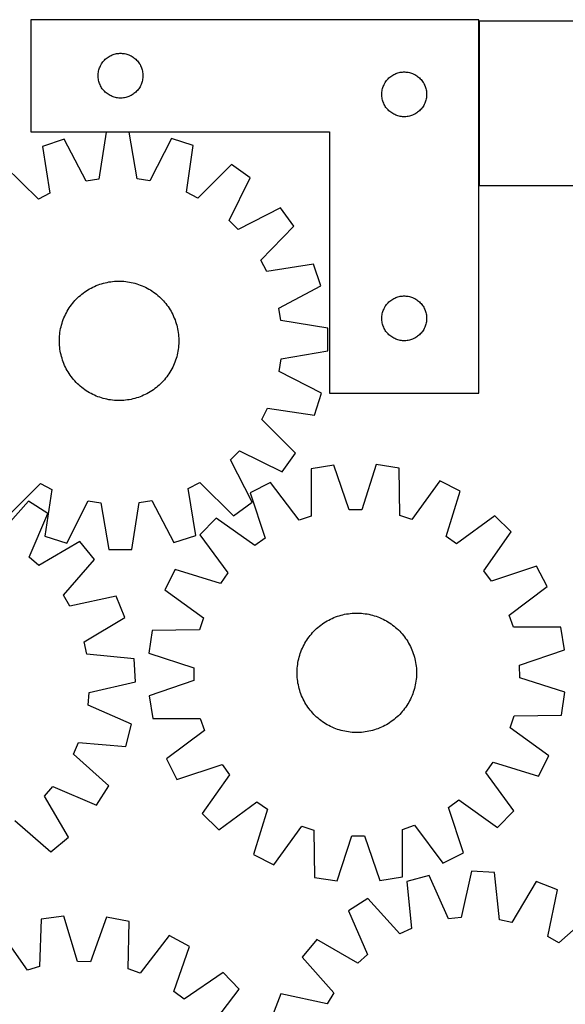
# Model space of a CAD drawing. Header units: millimetres. Extents: x 7 to 1493, y 10 to 2993.
# Tile 9 of 11: x 748 to 1113, y 2334 to 2993. Entities that reach past the tile are written whole.
import ezdxf

# ---------------------------------------------------------------- set-up
doc = ezdxf.new("R2010")
doc.units = ezdxf.units.MM
doc.layers.add('COMMON', color=5, linetype='CONTINUOUS', true_color=0x0000ff)
doc.layers.add('CUT', color=7, linetype='CONTINUOUS', true_color=0x000000)

msp = doc.modelspace()

# ---------------------------------------------------------------- linework, layer by layer
at = {"layer": 'COMMON'}
msp.add_line((1055.189396, 2992.33429), (1055.189396, 2882.33429), dxfattribs=at)
at = {"layer": 'CUT'}
for p, q in [((1055.089396, 2993.387275), (755.089396, 2993.387275)), ((755.089396, 2993.387275), (755.089396, 2918.387275)), ((1055.089396, 2743.387275), (1055.089396, 2993.387275)), ((1235.289397, 2992.33429), (1055.289397, 2992.33429)), ((1055.289397, 2992.33429), (1055.289397, 2882.33429)), ((804.900296, 2966.895555), (805.480498, 2967.405481)), ((805.480498, 2967.405481), (806.086182, 2967.884863)), ((806.086182, 2967.884863), (806.71574, 2968.33243)), ((806.71574, 2968.33243), (807.367504, 2968.746994)), ((807.367504, 2968.746994), (808.039745, 2969.127457)), ((808.039745, 2969.127457), (808.73068, 2969.472809)), ((808.73068, 2969.472809), (809.438477, 2969.782134)), ((809.438477, 2969.782134), (810.16126, 2970.054613)), ((810.16126, 2970.054613), (810.897111, 2970.289523)), ((810.897111, 2970.289523), (811.64408, 2970.48624)), ((811.64408, 2970.48624), (812.400184, 2970.644244)), ((812.400184, 2970.644244), (813.163421, 2970.763115)), ((813.163421, 2970.763115), (813.931764, 2970.842538)), ((813.931764, 2970.842538), (814.703177, 2970.882302)), ((814.703177, 2970.882302), (815.475615, 2970.882302)), ((815.475615, 2970.882302), (816.247028, 2970.842538)), ((816.247028, 2970.842538), (817.015371, 2970.763115)), ((817.015371, 2970.763115), (817.778607, 2970.644244)), ((817.778607, 2970.644244), (818.534712, 2970.48624)), ((818.534712, 2970.48624), (819.28168, 2970.289523)), ((819.28168, 2970.289523), (820.017532, 2970.054613)), ((820.017532, 2970.054613), (820.740314, 2969.782134)), ((820.740314, 2969.782134), (821.448112, 2969.472809)), ((821.448112, 2969.472809), (822.139047, 2969.127457)), ((822.139047, 2969.127457), (822.811288, 2968.746994)), ((822.811288, 2968.746994), (823.463052, 2968.33243)), ((823.463052, 2968.33243), (824.09261, 2967.884863)), ((824.09261, 2967.884863), (824.698294, 2967.405481)), ((824.698294, 2967.405481), (825.278496, 2966.895555)), ((800.799865, 2960.448997), (801.053644, 2961.178556)), ((801.053644, 2961.178556), (801.344642, 2961.894083)), ((801.344642, 2961.894083), (801.67209, 2962.593682)), ((801.67209, 2962.593682), (802.035117, 2963.275496)), ((802.035117, 2963.275496), (802.432762, 2963.937718)), ((802.432762, 2963.937718), (802.863971, 2964.578591)), ((802.863971, 2964.578591), (803.327599, 2965.196417)), ((803.327599, 2965.196417), (803.822417, 2965.789557)), ((803.822417, 2965.789557), (804.347113, 2966.356437)), ((804.347113, 2966.356437), (804.900296, 2966.895555)), ((825.278496, 2966.895555), (825.831679, 2966.356437)), ((825.831679, 2966.356437), (826.356375, 2965.789557)), ((826.356375, 2965.789557), (826.851193, 2965.196417)), ((826.851193, 2965.196417), (827.314821, 2964.578591)), ((827.314821, 2964.578591), (827.746029, 2963.937718)), ((827.746029, 2963.937718), (828.143674, 2963.275496)), ((828.143674, 2963.275496), (828.506702, 2962.593682)), ((828.506702, 2962.593682), (828.834149, 2961.894083)), ((828.834149, 2961.894083), (829.125148, 2961.178556)), ((829.125148, 2961.178556), (829.378927, 2960.448997)), ((800.089396, 2955.887275), (800.109285, 2956.659456)), ((800.109285, 2955.115093), (800.089396, 2955.887275)), ((800.109285, 2956.659456), (800.168898, 2957.42959)), ((800.168898, 2954.34496), (800.109285, 2955.115093)), ((800.168898, 2957.42959), (800.268077, 2958.195633)), ((800.268077, 2953.578916), (800.168898, 2954.34496)), ((800.268077, 2958.195633), (800.406561, 2958.955556)), ((800.406561, 2958.955556), (800.58398, 2959.707342)), ((800.58398, 2959.707342), (800.799865, 2960.448997)), ((829.378927, 2960.448997), (829.594812, 2959.707342)), ((829.594812, 2959.707342), (829.772231, 2958.955556)), ((829.772231, 2958.955556), (829.910714, 2958.195633)), ((829.910714, 2958.195633), (830.009894, 2957.42959)), ((830.009894, 2954.34496), (829.910714, 2953.578916)), ((830.009894, 2957.42959), (830.069507, 2956.659456)), ((830.069507, 2955.115093), (830.009894, 2954.34496)), ((830.069507, 2956.659456), (830.089396, 2955.887275)), ((830.089396, 2955.887275), (830.069507, 2955.115093)), ((994.347113, 2953.856437), (994.900296, 2954.395555)), ((994.900296, 2954.395555), (995.480498, 2954.905481)), ((995.480498, 2954.905481), (996.086182, 2955.384863)), ((996.086182, 2955.384863), (996.71574, 2955.83243)), ((996.71574, 2955.83243), (997.367504, 2956.246994)), ((997.367504, 2956.246994), (998.039745, 2956.627457)), ((998.039745, 2956.627457), (998.73068, 2956.972809)), ((998.73068, 2956.972809), (999.438477, 2957.282134)), ((999.438477, 2957.282134), (1000.16126, 2957.554613)), ((1000.16126, 2957.554613), (1000.897111, 2957.789523)), ((1000.897111, 2957.789523), (1001.64408, 2957.98624)), ((1001.64408, 2957.98624), (1002.400184, 2958.144244)), ((1002.400184, 2958.144244), (1003.163421, 2958.263115)), ((1003.163421, 2958.263115), (1003.931764, 2958.342538)), ((1003.931764, 2958.342538), (1004.703177, 2958.382302)), ((1004.703177, 2958.382302), (1005.475615, 2958.382302)), ((1005.475615, 2958.382302), (1006.247028, 2958.342538)), ((1006.247028, 2958.342538), (1007.015371, 2958.263115)), ((1007.015371, 2958.263115), (1007.778607, 2958.144244)), ((1007.778607, 2958.144244), (1008.534712, 2957.98624)), ((1008.534712, 2957.98624), (1009.28168, 2957.789523)), ((1009.28168, 2957.789523), (1010.017532, 2957.554613)), ((1010.017532, 2957.554613), (1010.740314, 2957.282134)), ((1010.740314, 2957.282134), (1011.448112, 2956.972809)), ((1011.448112, 2956.972809), (1012.139047, 2956.627457)), ((1012.139047, 2956.627457), (1012.811288, 2956.246994)), ((1012.811288, 2956.246994), (1013.463052, 2955.83243)), ((1013.463052, 2955.83243), (1014.09261, 2955.384863)), ((1014.09261, 2955.384863), (1014.698294, 2954.905481)), ((1014.698294, 2954.905481), (1015.278496, 2954.395555)), ((1015.278496, 2954.395555), (1015.831679, 2953.856437)), ((800.406561, 2952.818994), (800.268077, 2953.578916)), ((800.58398, 2952.067208), (800.406561, 2952.818994)), ((800.799865, 2951.325552), (800.58398, 2952.067208)), ((801.053644, 2950.595993), (800.799865, 2951.325552)), ((801.344642, 2949.880466), (801.053644, 2950.595993)), ((801.67209, 2949.180868), (801.344642, 2949.880466)), ((802.035117, 2948.499054), (801.67209, 2949.180868)), ((802.432762, 2947.836832), (802.035117, 2948.499054)), ((802.863971, 2947.195958), (802.432762, 2947.836832)), ((827.746029, 2947.836832), (827.314821, 2947.195958)), ((828.143674, 2948.499054), (827.746029, 2947.836832)), ((828.506702, 2949.180868), (828.143674, 2948.499054)), ((828.834149, 2949.880466), (828.506702, 2949.180868)), ((829.125148, 2950.595993), (828.834149, 2949.880466)), ((829.378927, 2951.325552), (829.125148, 2950.595993)), ((829.594812, 2952.067208), (829.378927, 2951.325552)), ((829.772231, 2952.818994), (829.594812, 2952.067208)), ((829.910714, 2953.578916), (829.772231, 2952.818994)), ((990.58398, 2947.207342), (990.799865, 2947.948997)), ((990.799865, 2947.948997), (991.053644, 2948.678556)), ((991.053644, 2948.678556), (991.344642, 2949.394083)), ((991.344642, 2949.394083), (991.67209, 2950.093682)), ((991.67209, 2950.093682), (992.035117, 2950.775496)), ((992.035117, 2950.775496), (992.432762, 2951.437718)), ((992.432762, 2951.437718), (992.863971, 2952.078591)), ((992.863971, 2952.078591), (993.327599, 2952.696417)), ((993.327599, 2952.696417), (993.822417, 2953.289557)), ((993.822417, 2953.289557), (994.347113, 2953.856437)), ((1015.831679, 2953.856437), (1016.356375, 2953.289557)), ((1016.356375, 2953.289557), (1016.851193, 2952.696417)), ((1016.851193, 2952.696417), (1017.314821, 2952.078591)), ((1017.314821, 2952.078591), (1017.746029, 2951.437718)), ((1017.746029, 2951.437718), (1018.143674, 2950.775496)), ((1018.143674, 2950.775496), (1018.506702, 2950.093682)), ((1018.506702, 2950.093682), (1018.834149, 2949.394083)), ((1018.834149, 2949.394083), (1019.125148, 2948.678556)), ((1019.125148, 2948.678556), (1019.378927, 2947.948997)), ((1019.378927, 2947.948997), (1019.594812, 2947.207342)), ((803.327599, 2946.578132), (802.863971, 2947.195958)), ((803.822417, 2945.984993), (803.327599, 2946.578132)), ((804.347113, 2945.418112), (803.822417, 2945.984993)), ((804.900296, 2944.878994), (804.347113, 2945.418112)), ((805.480498, 2944.369068), (804.900296, 2944.878994)), ((806.086182, 2943.889686), (805.480498, 2944.369068)), ((806.71574, 2943.442119), (806.086182, 2943.889686)), ((807.367504, 2943.027555), (806.71574, 2943.442119)), ((808.039745, 2942.647093), (807.367504, 2943.027555)), ((808.73068, 2942.301741), (808.039745, 2942.647093)), ((809.438477, 2941.992415), (808.73068, 2942.301741)), ((810.16126, 2941.719936), (809.438477, 2941.992415)), ((810.897111, 2941.485027), (810.16126, 2941.719936)), ((811.64408, 2941.288309), (810.897111, 2941.485027)), ((812.400184, 2941.130305), (811.64408, 2941.288309)), ((813.163421, 2941.011435), (812.400184, 2941.130305)), ((813.931764, 2940.932012), (813.163421, 2941.011435)), ((814.703177, 2940.892248), (813.931764, 2940.932012)), ((815.475615, 2940.892248), (814.703177, 2940.892248)), ((816.247028, 2940.932012), (815.475615, 2940.892248)), ((817.015371, 2941.011435), (816.247028, 2940.932012)), ((817.778607, 2941.130305), (817.015371, 2941.011435)), ((818.534712, 2941.288309), (817.778607, 2941.130305)), ((819.28168, 2941.485027), (818.534712, 2941.288309)), ((820.017532, 2941.719936), (819.28168, 2941.485027)), ((820.740314, 2941.992415), (820.017532, 2941.719936)), ((821.448112, 2942.301741), (820.740314, 2941.992415)), ((822.139047, 2942.647093), (821.448112, 2942.301741)), ((822.811288, 2943.027555), (822.139047, 2942.647093)), ((823.463052, 2943.442119), (822.811288, 2943.027555)), ((824.09261, 2943.889686), (823.463052, 2943.442119)), ((824.698294, 2944.369068), (824.09261, 2943.889686)), ((825.278496, 2944.878994), (824.698294, 2944.369068)), ((825.831679, 2945.418112), (825.278496, 2944.878994)), ((826.356375, 2945.984993), (825.831679, 2945.418112)), ((826.851193, 2946.578132), (826.356375, 2945.984993)), ((827.314821, 2947.195958), (826.851193, 2946.578132)), ((990.089396, 2943.387275), (990.109285, 2944.159456)), ((990.109285, 2942.615093), (990.089396, 2943.387275)), ((990.109285, 2944.159456), (990.168898, 2944.92959)), ((990.168898, 2941.84496), (990.109285, 2942.615093)), ((990.168898, 2944.92959), (990.268077, 2945.695633)), ((990.268077, 2941.078916), (990.168898, 2941.84496)), ((990.268077, 2945.695633), (990.406561, 2946.455556)), ((990.406561, 2940.318994), (990.268077, 2941.078916)), ((990.406561, 2946.455556), (990.58398, 2947.207342)), ((1019.594812, 2947.207342), (1019.772231, 2946.455556)), ((1019.772231, 2946.455556), (1019.910714, 2945.695633)), ((1019.910714, 2941.078916), (1019.772231, 2940.318994)), ((1019.910714, 2945.695633), (1020.009894, 2944.92959)), ((1020.009894, 2941.84496), (1019.910714, 2941.078916)), ((1020.009894, 2944.92959), (1020.069507, 2944.159456)), ((1020.069507, 2942.615093), (1020.009894, 2941.84496)), ((1020.069507, 2944.159456), (1020.089396, 2943.387275)), ((1020.089396, 2943.387275), (1020.069507, 2942.615093)), ((990.58398, 2939.567208), (990.406561, 2940.318994)), ((990.799865, 2938.825552), (990.58398, 2939.567208)), ((991.053644, 2938.095993), (990.799865, 2938.825552)), ((991.344642, 2937.380466), (991.053644, 2938.095993)), ((991.67209, 2936.680868), (991.344642, 2937.380466)), ((992.035117, 2935.999054), (991.67209, 2936.680868)), ((992.432762, 2935.336832), (992.035117, 2935.999054)), ((992.863971, 2934.695958), (992.432762, 2935.336832)), ((993.327599, 2934.078132), (992.863971, 2934.695958)), ((1017.314821, 2934.695958), (1016.851193, 2934.078132)), ((1017.746029, 2935.336832), (1017.314821, 2934.695958)), ((1018.143674, 2935.999054), (1017.746029, 2935.336832)), ((1018.506702, 2936.680868), (1018.143674, 2935.999054)), ((1018.834149, 2937.380466), (1018.506702, 2936.680868)), ((1019.125148, 2938.095993), (1018.834149, 2937.380466)), ((1019.378927, 2938.825552), (1019.125148, 2938.095993)), ((1019.594812, 2939.567208), (1019.378927, 2938.825552)), ((1019.772231, 2940.318994), (1019.594812, 2939.567208)), ((993.822417, 2933.484993), (993.327599, 2934.078132)), ((994.347113, 2932.918112), (993.822417, 2933.484993)), ((994.900296, 2932.378994), (994.347113, 2932.918112)), ((995.480498, 2931.869068), (994.900296, 2932.378994)), ((996.086182, 2931.389686), (995.480498, 2931.869068)), ((996.71574, 2930.942119), (996.086182, 2931.389686)), ((997.367504, 2930.527555), (996.71574, 2930.942119)), ((998.039745, 2930.147093), (997.367504, 2930.527555)), ((998.73068, 2929.801741), (998.039745, 2930.147093)), ((999.438477, 2929.492415), (998.73068, 2929.801741)), ((1000.16126, 2929.219936), (999.438477, 2929.492415)), ((1000.897111, 2928.985027), (1000.16126, 2929.219936)), ((1001.64408, 2928.788309), (1000.897111, 2928.985027)), ((1002.400184, 2928.630305), (1001.64408, 2928.788309)), ((1003.163421, 2928.511435), (1002.400184, 2928.630305)), ((1003.931764, 2928.432012), (1003.163421, 2928.511435)), ((1004.703177, 2928.392248), (1003.931764, 2928.432012)), ((1005.475615, 2928.392248), (1004.703177, 2928.392248)), ((1006.247028, 2928.432012), (1005.475615, 2928.392248)), ((1007.015371, 2928.511435), (1006.247028, 2928.432012)), ((1007.778607, 2928.630305), (1007.015371, 2928.511435)), ((1008.534712, 2928.788309), (1007.778607, 2928.630305)), ((1009.28168, 2928.985027), (1008.534712, 2928.788309)), ((1010.017532, 2929.219936), (1009.28168, 2928.985027)), ((1010.740314, 2929.492415), (1010.017532, 2929.219936)), ((1011.448112, 2929.801741), (1010.740314, 2929.492415)), ((1012.139047, 2930.147093), (1011.448112, 2929.801741)), ((1012.811288, 2930.527555), (1012.139047, 2930.147093)), ((1013.463052, 2930.942119), (1012.811288, 2930.527555)), ((1014.09261, 2931.389686), (1013.463052, 2930.942119)), ((1014.698294, 2931.869068), (1014.09261, 2931.389686)), ((1015.278496, 2932.378994), (1014.698294, 2931.869068)), ((1015.831679, 2932.918112), (1015.278496, 2932.378994)), ((1016.356375, 2933.484993), (1015.831679, 2932.918112)), ((1016.851193, 2934.078132), (1016.356375, 2933.484993)), ((755.089396, 2918.387275), (955.089396, 2918.387275)), ((805.540762, 2918.060484), (800.600349, 2886.682673)), ((820.926494, 2918.159411), (805.540762, 2918.060484)), ((826.269986, 2886.847723), (820.926494, 2918.159411)), ((955.089396, 2918.387275), (955.089396, 2743.387275)), ((777.382562, 2913.414882), (762.780431, 2908.566344)), ((762.780431, 2908.566344), (767.778097, 2877.1976)), ((792.140369, 2885.286926), (777.382562, 2913.414882)), ((849.142103, 2913.87628), (834.747215, 2885.560879)), ((863.805375, 2909.215912), (849.142103, 2913.87628)), ((859.211494, 2877.785497), (863.805375, 2909.215912)), ((760.163487, 2873.255889), (737.435963, 2895.446751)), ((889.316453, 2896.423309), (866.876161, 2873.942028)), ((901.82192, 2887.459836), (889.316453, 2896.423309)), ((800.600349, 2886.682673), (792.140369, 2885.286926)), ((834.747215, 2885.560879), (826.269986, 2886.847723)), ((887.740347, 2858.987322), (901.82192, 2887.459836)), ((1055.289397, 2882.33429), (1235.289397, 2882.33429)), ((767.778097, 2877.1976), (760.163487, 2873.255889)), ((866.876161, 2873.942028), (859.211494, 2877.785497)), ((922.131266, 2867.409991), (893.842181, 2852.963454)), ((931.254806, 2855.02082), (922.131266, 2867.409991)), ((893.842181, 2852.963454), (887.740347, 2858.987322)), ((909.063944, 2832.293295), (931.254806, 2855.02082)), ((913.005655, 2824.678685), (909.063944, 2832.293295)), ((944.374399, 2829.676351), (913.005655, 2824.678685)), ((949.222937, 2815.07422), (944.374399, 2829.676351)), ((798.877732, 2815.30131), (800.046733, 2815.762225)), ((800.046733, 2815.762225), (801.229635, 2816.186194)), ((801.229635, 2816.186194), (802.425271, 2816.572797)), ((802.425271, 2816.572797), (803.63246, 2816.921655)), ((803.63246, 2816.921655), (804.850011, 2817.232421)), ((804.850011, 2817.232421), (806.076723, 2817.504789)), ((806.076723, 2817.504789), (807.311385, 2817.738492)), ((807.311385, 2817.738492), (808.552779, 2817.933297)), ((808.552779, 2817.933297), (809.799678, 2818.089013)), ((809.799678, 2818.089013), (811.050854, 2818.205487)), ((811.050854, 2818.205487), (812.305071, 2818.282602)), ((812.305071, 2818.282602), (813.561091, 2818.320283)), ((813.561091, 2818.320283), (814.817675, 2818.318494)), ((814.817675, 2818.318494), (816.073583, 2818.277234)), ((816.073583, 2818.277234), (817.327575, 2818.196547)), ((817.327575, 2818.196547), (818.578414, 2818.07651)), ((818.578414, 2818.07651), (819.824866, 2817.917242)), ((819.824866, 2817.917242), (821.065699, 2817.718902)), ((821.065699, 2817.718902), (822.29969, 2817.481683)), ((822.29969, 2817.481683), (823.525621, 2817.205821)), ((823.525621, 2817.205821), (824.742283, 2816.891588)), ((824.742283, 2816.891588), (825.948473, 2816.539294)), ((825.948473, 2816.539294), (827.143002, 2816.149286)), ((827.143002, 2816.149286), (828.324692, 2815.721949)), ((828.324692, 2815.721949), (829.492376, 2815.257705)), ((788.197845, 2808.777571), (789.1672, 2809.577169)), ((789.1672, 2809.577169), (790.161194, 2810.345924)), ((790.161194, 2810.345924), (791.178843, 2811.083078)), ((791.178843, 2811.083078), (792.219146, 2811.787903)), ((792.219146, 2811.787903), (793.281074, 2812.459703)), ((793.281074, 2812.459703), (794.36358, 2813.097816)), ((794.36358, 2813.097816), (795.465595, 2813.701612)), ((795.465595, 2813.701612), (796.586032, 2814.270494)), ((796.586032, 2814.270494), (797.723785, 2814.803902)), ((797.723785, 2814.803902), (798.877732, 2815.30131)), ((829.492376, 2815.257705), (830.644901, 2814.757013)), ((830.644901, 2814.757013), (831.78113, 2814.220366)), ((831.78113, 2814.220366), (832.899942, 2813.648294)), ((832.899942, 2813.648294), (834.000233, 2813.041362)), ((834.000233, 2813.041362), (835.080917, 2812.400168)), ((835.080917, 2812.400168), (836.140927, 2811.725346)), ((836.140927, 2811.725346), (837.179217, 2811.01756)), ((837.179217, 2811.01756), (838.194763, 2810.277511)), ((838.194763, 2810.277511), (839.186562, 2809.505927)), ((839.186562, 2809.505927), (840.153636, 2808.703571)), ((921.094981, 2800.316413), (949.222937, 2815.07422)), ((781.439222, 2801.371162), (782.179272, 2802.386708)), ((782.179272, 2802.386708), (782.950855, 2803.378507)), ((782.950855, 2803.378507), (783.753211, 2804.345581)), ((783.753211, 2804.345581), (784.585548, 2805.286975)), ((784.585548, 2805.286975), (785.447043, 2806.20176)), ((785.447043, 2806.20176), (786.336848, 2807.089034)), ((786.336848, 2807.089034), (787.254084, 2807.94792)), ((787.254084, 2807.94792), (788.197845, 2808.777571)), ((840.153636, 2808.703571), (841.09503, 2807.871235)), ((841.09503, 2807.871235), (842.009815, 2807.009739)), ((842.009815, 2807.009739), (842.897089, 2806.119935)), ((842.897089, 2806.119935), (843.755975, 2805.202699)), ((843.755975, 2805.202699), (844.585627, 2804.258938)), ((844.585627, 2804.258938), (845.385225, 2803.289582)), ((845.385225, 2803.289582), (846.15398, 2802.295589)), ((846.15398, 2802.295589), (846.891133, 2801.277939)), ((992.863971, 2802.078591), (993.327599, 2802.696417)), ((993.327599, 2802.696417), (993.822417, 2803.289557)), ((993.822417, 2803.289557), (994.347113, 2803.856437)), ((994.347113, 2803.856437), (994.900296, 2804.395555)), ((994.900296, 2804.395555), (995.480498, 2804.905481)), ((995.480498, 2804.905481), (996.086182, 2805.384863)), ((996.086182, 2805.384863), (996.71574, 2805.83243)), ((996.71574, 2805.83243), (997.367504, 2806.246994)), ((997.367504, 2806.246994), (998.039745, 2806.627457)), ((998.039745, 2806.627457), (998.73068, 2806.972809)), ((998.73068, 2806.972809), (999.438477, 2807.282134)), ((999.438477, 2807.282134), (1000.16126, 2807.554613)), ((1000.16126, 2807.554613), (1000.897111, 2807.789523)), ((1000.897111, 2807.789523), (1001.64408, 2807.98624)), ((1001.64408, 2807.98624), (1002.400184, 2808.144244)), ((1002.400184, 2808.144244), (1003.163421, 2808.263115)), ((1003.163421, 2808.263115), (1003.931764, 2808.342538)), ((1003.931764, 2808.342538), (1004.703177, 2808.382302)), ((1004.703177, 2808.382302), (1005.475615, 2808.382302)), ((1005.475615, 2808.382302), (1006.247028, 2808.342538)), ((1006.247028, 2808.342538), (1007.015371, 2808.263115)), ((1007.015371, 2808.263115), (1007.778607, 2808.144244)), ((1007.778607, 2808.144244), (1008.534712, 2807.98624)), ((1008.534712, 2807.98624), (1009.28168, 2807.789523)), ((1009.28168, 2807.789523), (1010.017532, 2807.554613)), ((1010.017532, 2807.554613), (1010.740314, 2807.282134)), ((1010.740314, 2807.282134), (1011.448112, 2806.972809)), ((1011.448112, 2806.972809), (1012.139047, 2806.627457)), ((1012.139047, 2806.627457), (1012.811288, 2806.246994)), ((1012.811288, 2806.246994), (1013.463052, 2805.83243)), ((1013.463052, 2805.83243), (1014.09261, 2805.384863)), ((1014.09261, 2805.384863), (1014.698294, 2804.905481)), ((1014.698294, 2804.905481), (1015.278496, 2804.395555)), ((1015.278496, 2804.395555), (1015.831679, 2803.856437)), ((1015.831679, 2803.856437), (1016.356375, 2803.289557)), ((1016.356375, 2803.289557), (1016.851193, 2802.696417)), ((1016.851193, 2802.696417), (1017.314821, 2802.078591)), ((777.699769, 2794.836845), (778.236416, 2795.973075)), ((778.236416, 2795.973075), (778.808488, 2797.091887)), ((778.808488, 2797.091887), (779.415421, 2798.192178)), ((779.415421, 2798.192178), (780.056614, 2799.272861)), ((780.056614, 2799.272861), (780.731437, 2800.332871)), ((780.731437, 2800.332871), (781.439222, 2801.371162)), ((846.891133, 2801.277939), (847.595958, 2800.237637)), ((847.595958, 2800.237637), (848.267758, 2799.175709)), ((848.267758, 2799.175709), (848.905871, 2798.093203)), ((848.905871, 2798.093203), (849.509667, 2796.991188)), ((849.509667, 2796.991188), (850.07855, 2795.870751)), ((850.07855, 2795.870751), (850.611958, 2794.732997)), ((922.490728, 2791.856433), (921.094981, 2800.316413)), ((990.168898, 2794.92959), (990.268077, 2795.695633)), ((990.268077, 2795.695633), (990.406561, 2796.455556)), ((990.406561, 2796.455556), (990.58398, 2797.207342)), ((990.58398, 2797.207342), (990.799865, 2797.948997)), ((990.799865, 2797.948997), (991.053644, 2798.678556)), ((991.053644, 2798.678556), (991.344642, 2799.394083)), ((991.344642, 2799.394083), (991.67209, 2800.093682)), ((991.67209, 2800.093682), (992.035117, 2800.775496)), ((992.035117, 2800.775496), (992.432762, 2801.437718)), ((992.432762, 2801.437718), (992.863971, 2802.078591)), ((1017.314821, 2802.078591), (1017.746029, 2801.437718)), ((1017.746029, 2801.437718), (1018.143674, 2800.775496)), ((1018.143674, 2800.775496), (1018.506702, 2800.093682)), ((1018.506702, 2800.093682), (1018.834149, 2799.394083)), ((1018.834149, 2799.394083), (1019.125148, 2798.678556)), ((1019.125148, 2798.678556), (1019.378927, 2797.948997)), ((1019.378927, 2797.948997), (1019.594812, 2797.207342)), ((1019.594812, 2797.207342), (1019.772231, 2796.455556)), ((1019.772231, 2796.455556), (1019.910714, 2795.695633)), ((1019.910714, 2795.695633), (1020.009894, 2794.92959)), ((775.565195, 2788.934227), (775.917489, 2790.140418)), ((775.917489, 2790.140418), (776.307497, 2791.334947)), ((776.307497, 2791.334947), (776.734834, 2792.516637)), ((776.734834, 2792.516637), (777.199077, 2793.68432)), ((777.199077, 2793.68432), (777.699769, 2794.836845)), ((850.611958, 2794.732997), (851.109365, 2793.579051)), ((851.109365, 2793.579051), (851.57028, 2792.410049)), ((851.57028, 2792.410049), (851.994249, 2791.227147)), ((851.994249, 2791.227147), (852.380853, 2790.031512)), ((852.380853, 2790.031512), (852.72971, 2788.824323)), ((953.86854, 2786.916021), (922.490728, 2791.856433)), ((990.089396, 2793.387275), (990.109285, 2794.159456)), ((990.109285, 2792.615093), (990.089396, 2793.387275)), ((990.109285, 2794.159456), (990.168898, 2794.92959)), ((990.168898, 2791.84496), (990.109285, 2792.615093)), ((990.268077, 2791.078916), (990.168898, 2791.84496)), ((990.406561, 2790.318994), (990.268077, 2791.078916)), ((990.58398, 2789.567208), (990.406561, 2790.318994)), ((990.799865, 2788.825552), (990.58398, 2789.567208)), ((1019.594812, 2789.567208), (1019.378927, 2788.825552)), ((1019.772231, 2790.318994), (1019.594812, 2789.567208)), ((1019.910714, 2791.078916), (1019.772231, 2790.318994)), ((1020.009894, 2791.84496), (1019.910714, 2791.078916)), ((1020.009894, 2794.92959), (1020.069507, 2794.159456)), ((1020.069507, 2792.615093), (1020.009894, 2791.84496)), ((1020.069507, 2794.159456), (1020.089396, 2793.387275)), ((1020.089396, 2793.387275), (1020.069507, 2792.615093)), ((774.260236, 2781.51952), (774.380273, 2782.770359)), ((774.380273, 2782.770359), (774.53954, 2784.01681)), ((774.53954, 2784.01681), (774.737881, 2785.257644)), ((774.737881, 2785.257644), (774.975099, 2786.491635)), ((774.975099, 2786.491635), (775.250961, 2787.717566)), ((775.250961, 2787.717566), (775.565195, 2788.934227)), ((852.72971, 2788.824323), (853.040476, 2787.606771)), ((853.040476, 2787.606771), (853.312845, 2786.38006)), ((853.312845, 2786.38006), (853.546547, 2785.145398)), ((853.546547, 2785.145398), (853.741352, 2783.904004)), ((853.741352, 2783.904004), (853.897069, 2782.657104)), ((853.897069, 2782.657104), (854.013542, 2781.405928)), ((953.967467, 2771.530288), (953.86854, 2786.916021)), ((991.053644, 2788.095993), (990.799865, 2788.825552)), ((991.344642, 2787.380466), (991.053644, 2788.095993)), ((991.67209, 2786.680868), (991.344642, 2787.380466)), ((992.035117, 2785.999054), (991.67209, 2786.680868)), ((992.432762, 2785.336832), (992.035117, 2785.999054)), ((992.863971, 2784.695958), (992.432762, 2785.336832)), ((993.327599, 2784.078132), (992.863971, 2784.695958)), ((993.822417, 2783.484993), (993.327599, 2784.078132)), ((994.347113, 2782.918112), (993.822417, 2783.484993)), ((994.900296, 2782.378994), (994.347113, 2782.918112)), ((1015.831679, 2782.918112), (1015.278496, 2782.378994)), ((1016.356375, 2783.484993), (1015.831679, 2782.918112)), ((1016.851193, 2784.078132), (1016.356375, 2783.484993)), ((1017.314821, 2784.695958), (1016.851193, 2784.078132)), ((1017.746029, 2785.336832), (1017.314821, 2784.695958)), ((1018.143674, 2785.999054), (1017.746029, 2785.336832)), ((1018.506702, 2786.680868), (1018.143674, 2785.999054)), ((1018.834149, 2787.380466), (1018.506702, 2786.680868)), ((1019.125148, 2788.095993), (1018.834149, 2787.380466)), ((1019.378927, 2788.825552), (1019.125148, 2788.095993)), ((774.136499, 2777.753036), (774.138289, 2779.00962)), ((774.174181, 2776.497016), (774.136499, 2777.753036)), ((774.138289, 2779.00962), (774.179548, 2780.265528)), ((774.251296, 2775.242799), (774.174181, 2776.497016)), ((774.179548, 2780.265528), (774.260236, 2781.51952)), ((854.08529, 2776.383199), (854.004602, 2775.129207)), ((854.013542, 2781.405928), (854.090657, 2780.151712)), ((854.126549, 2777.639107), (854.08529, 2776.383199)), ((854.090657, 2780.151712), (854.128339, 2778.895691)), ((854.128339, 2778.895691), (854.126549, 2777.639107)), ((995.480498, 2781.869068), (994.900296, 2782.378994)), ((996.086182, 2781.389686), (995.480498, 2781.869068)), ((996.71574, 2780.942119), (996.086182, 2781.389686)), ((997.367504, 2780.527555), (996.71574, 2780.942119)), ((998.039745, 2780.147093), (997.367504, 2780.527555)), ((998.73068, 2779.801741), (998.039745, 2780.147093)), ((999.438477, 2779.492415), (998.73068, 2779.801741)), ((1000.16126, 2779.219936), (999.438477, 2779.492415)), ((1000.897111, 2778.985027), (1000.16126, 2779.219936)), ((1001.64408, 2778.788309), (1000.897111, 2778.985027)), ((1002.400184, 2778.630305), (1001.64408, 2778.788309)), ((1003.163421, 2778.511435), (1002.400184, 2778.630305)), ((1003.931764, 2778.432012), (1003.163421, 2778.511435)), ((1004.703177, 2778.392248), (1003.931764, 2778.432012)), ((1005.475615, 2778.392248), (1004.703177, 2778.392248)), ((1006.247028, 2778.432012), (1005.475615, 2778.392248)), ((1007.015371, 2778.511435), (1006.247028, 2778.432012)), ((1007.778607, 2778.630305), (1007.015371, 2778.511435)), ((1008.534712, 2778.788309), (1007.778607, 2778.630305)), ((1009.28168, 2778.985027), (1008.534712, 2778.788309)), ((1010.017532, 2779.219936), (1009.28168, 2778.985027)), ((1010.740314, 2779.492415), (1010.017532, 2779.219936)), ((1011.448112, 2779.801741), (1010.740314, 2779.492415)), ((1012.139047, 2780.147093), (1011.448112, 2779.801741)), ((1012.811288, 2780.527555), (1012.139047, 2780.147093)), ((1013.463052, 2780.942119), (1012.811288, 2780.527555)), ((1014.09261, 2781.389686), (1013.463052, 2780.942119)), ((1014.698294, 2781.869068), (1014.09261, 2781.389686)), ((1015.278496, 2782.378994), (1014.698294, 2781.869068)), ((774.367769, 2773.991623), (774.251296, 2775.242799)), ((774.523485, 2772.744723), (774.367769, 2773.991623)), ((774.718291, 2771.50333), (774.523485, 2772.744723)), ((774.951993, 2770.268668), (774.718291, 2771.50333)), ((775.224362, 2769.041956), (774.951993, 2770.268668)), ((853.289739, 2770.157092), (853.013877, 2768.931161)), ((853.526957, 2771.391084), (853.289739, 2770.157092)), ((853.725298, 2772.631917), (853.526957, 2771.391084)), ((853.884565, 2773.878368), (853.725298, 2772.631917)), ((854.004602, 2775.129207), (853.884565, 2773.878368)), ((922.655778, 2766.186796), (953.967467, 2771.530288)), ((775.535128, 2767.824405), (775.224362, 2769.041956)), ((775.883985, 2766.617216), (775.535128, 2767.824405)), ((776.270589, 2765.42158), (775.883985, 2766.617216)), ((776.694558, 2764.238678), (776.270589, 2765.42158)), ((777.155473, 2763.069677), (776.694558, 2764.238678)), ((777.65288, 2761.91573), (777.155473, 2763.069677)), ((851.065761, 2762.964407), (850.565068, 2761.811882)), ((851.530004, 2764.132091), (851.065761, 2762.964407)), ((851.957341, 2765.31378), (851.530004, 2764.132091)), ((852.347349, 2766.50831), (851.957341, 2765.31378)), ((852.699643, 2767.7145), (852.347349, 2766.50831)), ((853.013877, 2768.931161), (852.699643, 2767.7145)), ((921.368934, 2757.709568), (922.655778, 2766.186796)), ((778.186288, 2760.777977), (777.65288, 2761.91573)), ((778.755171, 2759.65754), (778.186288, 2760.777977)), ((779.358967, 2758.555524), (778.755171, 2759.65754)), ((779.997079, 2757.473018), (779.358967, 2758.555524)), ((780.66888, 2756.41109), (779.997079, 2757.473018)), ((781.373705, 2755.370788), (780.66888, 2756.41109)), ((847.533401, 2756.315856), (846.825616, 2755.277566)), ((848.208223, 2757.375866), (847.533401, 2756.315856)), ((848.849417, 2758.45655), (848.208223, 2757.375866)), ((849.45635, 2759.556841), (848.849417, 2758.45655)), ((850.028422, 2760.675653), (849.45635, 2759.556841)), ((850.565068, 2761.811882), (850.028422, 2760.675653)), ((949.684335, 2743.314679), (921.368934, 2757.709568)), ((782.110858, 2754.353138), (781.373705, 2755.370788)), ((782.879613, 2753.359145), (782.110858, 2754.353138)), ((783.679211, 2752.38979), (782.879613, 2753.359145)), ((784.508863, 2751.446028), (783.679211, 2752.38979)), ((785.367749, 2750.528793), (784.508863, 2751.446028)), ((786.255023, 2749.638988), (785.367749, 2750.528793)), ((787.169808, 2748.777492), (786.255023, 2749.638988)), ((841.92799, 2749.559694), (841.010754, 2748.700807)), ((842.817795, 2750.446967), (841.92799, 2749.559694)), ((843.67929, 2751.361753), (842.817795, 2750.446967)), ((844.511627, 2752.303147), (843.67929, 2751.361753)), ((845.313983, 2753.270221), (844.511627, 2752.303147)), ((846.085566, 2754.26202), (845.313983, 2753.270221)), ((846.825616, 2755.277566), (846.085566, 2754.26202)), ((788.111202, 2747.945156), (787.169808, 2748.777492)), ((789.078276, 2747.1428), (788.111202, 2747.945156)), ((790.070075, 2746.371217), (789.078276, 2747.1428)), ((791.085621, 2745.631167), (790.070075, 2746.371217)), ((792.123911, 2744.923382), (791.085621, 2745.631167)), ((793.183921, 2744.248559), (792.123911, 2744.923382)), ((794.264605, 2743.607365), (793.183921, 2744.248559)), ((795.364896, 2743.000433), (794.264605, 2743.607365)), ((796.483708, 2742.428361), (795.364896, 2743.000433)), ((832.799243, 2742.947116), (831.678806, 2742.378233)), ((833.901258, 2743.550911), (832.799243, 2742.947116)), ((834.983764, 2744.189024), (833.901258, 2743.550911)), ((836.045692, 2744.860824), (834.983764, 2744.189024)), ((837.085995, 2745.565649), (836.045692, 2744.860824)), ((838.103644, 2746.302803), (837.085995, 2745.565649)), ((839.097638, 2747.071558), (838.103644, 2746.302803)), ((840.066993, 2747.871156), (839.097638, 2747.071558)), ((841.010754, 2748.700807), (840.066993, 2747.871156)), ((945.023967, 2728.651408), (949.684335, 2743.314679)), ((955.089396, 2743.387275), (1055.089396, 2743.387275)), ((797.619937, 2741.891714), (796.483708, 2742.428361)), ((798.772462, 2741.391022), (797.619937, 2741.891714)), ((799.940146, 2740.926778), (798.772462, 2741.391022)), ((801.121835, 2740.499442), (799.940146, 2740.926778)), ((802.316365, 2740.109434), (801.121835, 2740.499442)), ((803.522555, 2739.757139), (802.316365, 2740.109434)), ((804.739217, 2739.442906), (803.522555, 2739.757139)), ((805.965148, 2739.167044), (804.739217, 2739.442906)), ((807.199139, 2738.929826), (805.965148, 2739.167044)), ((808.439972, 2738.731485), (807.199139, 2738.929826)), ((809.686424, 2738.572218), (808.439972, 2738.731485)), ((810.937262, 2738.452181), (809.686424, 2738.572218)), ((812.191255, 2738.371493), (810.937262, 2738.452181)), ((813.447162, 2738.330234), (812.191255, 2738.371493)), ((814.703747, 2738.328444), (813.447162, 2738.330234)), ((815.959767, 2738.366125), (814.703747, 2738.328444)), ((817.213984, 2738.443241), (815.959767, 2738.366125)), ((818.46516, 2738.559714), (817.213984, 2738.443241)), ((819.712059, 2738.71543), (818.46516, 2738.559714)), ((820.953453, 2738.910236), (819.712059, 2738.71543)), ((822.188115, 2739.143938), (820.953453, 2738.910236)), ((823.414827, 2739.416307), (822.188115, 2739.143938)), ((824.632378, 2739.727073), (823.414827, 2739.416307)), ((825.839567, 2740.07593), (824.632378, 2739.727073)), ((827.035203, 2740.462534), (825.839567, 2740.07593)), ((828.218105, 2740.886502), (827.035203, 2740.462534)), ((829.387106, 2741.347418), (828.218105, 2740.886502)), ((830.541053, 2741.844825), (829.387106, 2741.347418)), ((831.678806, 2742.378233), (830.541053, 2741.844825)), ((909.750083, 2725.580622), (913.593552, 2733.245289)), ((913.593552, 2733.245289), (945.023967, 2728.651408)), ((932.231365, 2703.140329), (909.750083, 2725.580622)), ((888.771509, 2698.614601), (894.795378, 2704.716435)), ((894.795378, 2704.716435), (923.267892, 2690.634863)), ((903.218047, 2670.325517), (888.771509, 2698.614601)), ((923.267892, 2690.634863), (932.231365, 2703.140329)), ((957.870942, 2695.16471), (942.695678, 2692.626623)), ((942.695678, 2692.626623), (942.79481, 2660.862415)), ((968.113302, 2665.096973), (957.870942, 2695.16471)), ((986.408725, 2695.411229), (976.687325, 2665.171038)), ((1001.625572, 2693.135678), (986.408725, 2695.411229)), ((1002.075192, 2661.374498), (1001.625572, 2693.135678)), ((915.630812, 2683.57351), (901.982589, 2676.470231)), ((934.663316, 2658.142455), (915.630812, 2683.57351)), ((1028.842795, 2684.551472), (1010.252461, 2658.795419)), ((1042.611692, 2677.68503), (1028.842795, 2684.551472)), ((738.948385, 2660.225418), (761.388677, 2682.706699)), ((761.388677, 2682.706699), (769.053344, 2678.863231)), ((769.053344, 2678.863231), (764.459463, 2647.432815)), ((860.486741, 2679.451127), (868.101351, 2683.392839)), ((865.484406, 2648.082384), (860.486741, 2679.451127)), ((868.101351, 2683.392839), (890.828875, 2661.201977)), ((1033.224562, 2647.339412), (1042.611692, 2677.68503)), ((753.444078, 2670.950468), (732.320928, 2647.22733)), ((766.439862, 2662.713956), (753.444078, 2670.950468)), ((779.122734, 2642.772447), (793.517623, 2671.087849)), ((793.517623, 2671.087849), (801.994851, 2669.801005)), ((827.664488, 2669.966055), (836.124469, 2671.361801)), ((836.124469, 2671.361801), (850.882276, 2643.233846)), ((901.982589, 2676.470231), (911.89255, 2646.291307)), ((801.994851, 2669.801005), (807.338344, 2638.489316)), ((822.724076, 2638.588243), (827.664488, 2669.966055)), ((890.828875, 2661.201977), (903.218047, 2670.325517)), ((976.687325, 2665.171038), (968.113302, 2665.096973)), ((754.003163, 2633.485489), (766.439862, 2662.713956)), ((879.039938, 2659.496705), (868.254741, 2648.523553)), ((904.999553, 2641.191702), (879.039938, 2659.496705)), ((942.79481, 2660.862415), (934.663316, 2658.142455)), ((1010.252461, 2658.795419), (1002.075192, 2661.374498)), ((1065.844143, 2661.11038), (1040.204627, 2642.359647)), ((1076.817296, 2650.325183), (1065.844143, 2661.11038)), ((764.459463, 2647.432815), (779.122734, 2642.772447)), ((850.882276, 2643.233846), (865.484406, 2648.082384)), ((868.254741, 2648.523553), (887.005474, 2622.884037)), ((911.89255, 2646.291307), (904.999553, 2641.191702)), ((1040.204627, 2642.359647), (1033.224562, 2647.339412)), ((1058.512293, 2624.365568), (1076.817296, 2650.325183)), ((787.858414, 2643.853642), (760.438252, 2627.819009)), ((797.672918, 2632.004335), (787.858414, 2643.853642)), ((807.338344, 2638.489316), (822.724076, 2638.588243)), ((760.438252, 2627.819009), (754.003163, 2633.485489)), ((776.812821, 2608.049563), (797.672918, 2632.004335)), ((851.680091, 2625.291101), (844.81365, 2611.522204)), ((882.025709, 2615.903971), (851.680091, 2625.291101)), ((1063.611898, 2617.472572), (1058.512293, 2624.365568)), ((1093.790821, 2627.382532), (1063.611898, 2617.472572)), ((1100.8941, 2613.73431), (1093.790821, 2627.382532)), ((887.005474, 2622.884037), (882.025709, 2615.903971)), ((844.81365, 2611.522204), (870.569703, 2592.93187)), ((1075.463046, 2594.701805), (1100.8941, 2613.73431)), ((781.181916, 2600.671868), (776.812821, 2608.049563)), ((812.215014, 2607.448414), (781.181916, 2600.671868)), ((817.887524, 2593.146205), (812.215014, 2607.448414)), ((790.645961, 2576.809987), (817.887524, 2593.146205)), ((870.569703, 2592.93187), (867.990624, 2584.754602)), ((953.497271, 2590.751975), (954.59795, 2591.358203)), ((954.59795, 2591.358203), (955.717128, 2591.929559)), ((955.717128, 2591.929559), (956.8537, 2592.465478)), ((956.8537, 2592.465478), (958.006546, 2592.965432)), ((958.006546, 2592.965432), (959.174526, 2593.428928)), ((959.174526, 2593.428928), (960.356489, 2593.855508)), ((960.356489, 2593.855508), (961.551268, 2594.244752)), ((961.551268, 2594.244752), (962.757684, 2594.596274)), ((962.757684, 2594.596274), (963.974546, 2594.909728)), ((963.974546, 2594.909728), (965.200653, 2595.184805)), ((965.200653, 2595.184805), (966.434796, 2595.421234)), ((966.434796, 2595.421234), (967.675756, 2595.61878)), ((967.675756, 2595.61878), (968.922309, 2595.77725)), ((968.922309, 2595.77725), (970.173225, 2595.896486)), ((970.173225, 2595.896486), (971.427268, 2595.976371)), ((971.427268, 2595.976371), (972.683202, 2596.016826)), ((972.683202, 2596.016826), (973.939787, 2596.017811)), ((973.939787, 2596.017811), (975.195783, 2595.979326)), ((975.195783, 2595.979326), (976.44995, 2595.901407)), ((976.44995, 2595.901407), (977.701051, 2595.784133)), ((977.701051, 2595.784133), (978.947851, 2595.627619)), ((978.947851, 2595.627619), (980.18912, 2595.432019)), ((980.18912, 2595.432019), (981.423632, 2595.197526)), ((981.423632, 2595.197526), (982.650169, 2594.924372)), ((982.650169, 2594.924372), (983.867521, 2594.612827)), ((983.867521, 2594.612827), (985.074487, 2594.263197)), ((985.074487, 2594.263197), (986.269875, 2593.875828)), ((986.269875, 2593.875828), (987.452505, 2593.451102)), ((987.452505, 2593.451102), (988.621211, 2592.989438)), ((988.621211, 2592.989438), (989.774839, 2592.491292)), ((989.774839, 2592.491292), (990.912251, 2591.957156)), ((990.912251, 2591.957156), (992.032323, 2591.387556)), ((992.032323, 2591.387556), (993.133952, 2590.783055)), ((1078.183005, 2586.570312), (1075.463046, 2594.701805)), ((867.990624, 2584.754602), (836.229443, 2584.304981)), ((944.595986, 2583.836245), (945.483829, 2584.725481)), ((945.483829, 2584.725481), (946.399165, 2585.586391)), ((946.399165, 2585.586391), (947.341092, 2586.418125)), ((947.341092, 2586.418125), (948.308679, 2587.219861)), ((948.308679, 2587.219861), (949.300972, 2587.99081)), ((949.300972, 2587.99081), (950.316992, 2588.730209)), ((950.316992, 2588.730209), (951.355735, 2589.437329)), ((951.355735, 2589.437329), (952.416177, 2590.111473)), ((952.416177, 2590.111473), (953.497271, 2590.751975)), ((993.133952, 2590.783055), (994.216049, 2590.14425)), ((994.216049, 2590.14425), (995.277547, 2589.47177)), ((995.277547, 2589.47177), (996.317398, 2588.766279)), ((996.317398, 2588.766279), (997.334575, 2588.028474)), ((997.334575, 2588.028474), (998.328076, 2587.259083)), ((998.328076, 2587.259083), (999.29692, 2586.458865)), ((999.29692, 2586.458865), (1000.24015, 2585.628609)), ((1000.24015, 2585.628609), (1001.156835, 2584.769136)), ((1001.156835, 2584.769136), (1002.046072, 2583.881293)), ((1109.947213, 2586.669444), (1078.183005, 2586.570312)), ((1112.485301, 2571.494179), (1109.947213, 2586.669444)), ((836.229443, 2584.304981), (833.953893, 2569.088135)), ((939.893352, 2577.956956), (940.598842, 2578.996807)), ((940.598842, 2578.996807), (941.336647, 2580.013985)), ((941.336647, 2580.013985), (942.106038, 2581.007486)), ((942.106038, 2581.007486), (942.906257, 2581.976329)), ((942.906257, 2581.976329), (943.736512, 2582.919559)), ((943.736512, 2582.919559), (944.595986, 2583.836245)), ((1002.046072, 2583.881293), (1002.906982, 2582.965956)), ((1002.906982, 2582.965956), (1003.738715, 2582.02403)), ((1003.738715, 2582.02403), (1004.540452, 2581.056442)), ((1004.540452, 2581.056442), (1005.3114, 2580.064149)), ((1005.3114, 2580.064149), (1006.0508, 2579.04813)), ((1006.0508, 2579.04813), (1006.75792, 2578.009387)), ((792.521385, 2568.443258), (790.645961, 2576.809987)), ((936.375683, 2571.30062), (936.873829, 2572.454248)), ((936.873829, 2572.454248), (937.407965, 2573.59166)), ((937.407965, 2573.59166), (937.977565, 2574.711733)), ((937.977565, 2574.711733), (938.582066, 2575.813361)), ((938.582066, 2575.813361), (939.220872, 2576.895458)), ((939.220872, 2576.895458), (939.893352, 2577.956956)), ((1006.75792, 2578.009387), (1007.432064, 2576.948945)), ((1007.432064, 2576.948945), (1008.072566, 2575.867851)), ((1008.072566, 2575.867851), (1008.678794, 2574.767172)), ((1008.678794, 2574.767172), (1009.250149, 2573.647993)), ((1009.250149, 2573.647993), (1009.786069, 2572.511421)), ((1009.786069, 2572.511421), (1010.286023, 2571.358576)), ((1082.417563, 2561.25182), (1112.485301, 2571.494179)), ((824.129683, 2565.298382), (792.521385, 2568.443258)), ((825.104934, 2549.943271), (824.129683, 2565.298382)), ((833.953893, 2569.088135), (864.194084, 2559.366735)), ((934.167595, 2564.103041), (934.440749, 2565.329579)), ((934.440749, 2565.329579), (934.752295, 2566.546931)), ((934.752295, 2566.546931), (935.101925, 2567.753896)), ((935.101925, 2567.753896), (935.489294, 2568.949284)), ((935.489294, 2568.949284), (935.914019, 2570.131915)), ((935.914019, 2570.131915), (936.375683, 2571.30062)), ((1010.286023, 2571.358576), (1010.749519, 2570.190595)), ((1010.749519, 2570.190595), (1011.176099, 2569.008632)), ((1011.176099, 2569.008632), (1011.565342, 2567.813853)), ((1011.565342, 2567.813853), (1011.916864, 2566.607438)), ((1011.916864, 2566.607438), (1012.230319, 2565.390576)), ((1012.230319, 2565.390576), (1012.505396, 2564.164468)), ((864.194084, 2559.366735), (864.268149, 2550.792711)), ((933.385796, 2557.875193), (933.463714, 2559.12936)), ((933.463714, 2559.12936), (933.580988, 2560.380461)), ((933.580988, 2560.380461), (933.737502, 2561.627261)), ((933.737502, 2561.627261), (933.933102, 2562.868529)), ((933.933102, 2562.868529), (934.167595, 2564.103041)), ((1012.505396, 2564.164468), (1012.741824, 2562.930325)), ((1012.741824, 2562.930325), (1012.939371, 2561.689365)), ((1012.939371, 2561.689365), (1013.09784, 2560.442812)), ((1013.09784, 2560.442812), (1013.217076, 2559.191897)), ((1013.217076, 2559.191897), (1013.296961, 2557.937853)), ((1082.491628, 2552.677796), (1082.417563, 2561.25182)), ((933.34731, 2556.619197), (933.385796, 2557.875193)), ((933.348296, 2555.362612), (933.34731, 2556.619197)), ((933.388751, 2554.106678), (933.348296, 2555.362612)), ((933.468636, 2552.852634), (933.388751, 2554.106678)), ((933.587872, 2551.601719), (933.468636, 2552.852634)), ((1013.221998, 2552.915171), (1013.104724, 2551.66407)), ((1013.299916, 2554.169338), (1013.221998, 2552.915171)), ((1013.296961, 2557.937853), (1013.337416, 2556.681919)), ((1013.338402, 2555.425334), (1013.299916, 2554.169338)), ((1013.337416, 2556.681919), (1013.338402, 2555.425334)), ((1112.731819, 2542.956396), (1082.491628, 2552.677796)), ((794.1485, 2542.82471), (825.104934, 2549.943271)), ((864.268149, 2550.792711), (834.200411, 2540.550352)), ((933.746341, 2550.355166), (933.587872, 2551.601719)), ((933.943888, 2549.114205), (933.746341, 2550.355166)), ((934.180316, 2547.880063), (933.943888, 2549.114205)), ((934.455393, 2546.653955), (934.180316, 2547.880063)), ((934.768847, 2545.437093), (934.455393, 2546.653955)), ((935.12037, 2544.230677), (934.768847, 2545.437093)), ((1011.933417, 2545.4976), (1011.583787, 2544.290635)), ((1012.244963, 2546.714952), (1011.933417, 2545.4976)), ((1012.518117, 2547.941489), (1012.244963, 2546.714952)), ((1012.752609, 2549.176002), (1012.518117, 2547.941489)), ((1012.948209, 2550.41727), (1012.752609, 2549.176002)), ((1013.104724, 2551.66407), (1012.948209, 2550.41727)), ((793.346672, 2534.28794), (794.1485, 2542.82471)), ((834.200411, 2540.550352), (836.738499, 2525.375087)), ((935.509613, 2543.035899), (935.12037, 2544.230677)), ((935.936193, 2541.853936), (935.509613, 2543.035899)), ((936.399689, 2540.685955), (935.936193, 2541.853936)), ((936.899643, 2539.53311), (936.399689, 2540.685955)), ((937.435563, 2538.396537), (936.899643, 2539.53311)), ((1009.811883, 2539.590282), (1009.277747, 2538.452871)), ((1010.310029, 2540.74391), (1009.811883, 2539.590282)), ((1010.771692, 2541.912616), (1010.310029, 2540.74391)), ((1011.196418, 2543.095247), (1010.771692, 2541.912616)), ((1011.583787, 2544.290635), (1011.196418, 2543.095247)), ((1110.456269, 2527.73955), (1112.731819, 2542.956396)), ((822.436129, 2521.529484), (793.346672, 2534.28794)), ((938.006918, 2537.277359), (937.435563, 2538.396537)), ((938.613146, 2536.17668), (938.006918, 2537.277359)), ((939.253648, 2535.095586), (938.613146, 2536.17668)), ((939.927792, 2534.035144), (939.253648, 2535.095586)), ((940.634912, 2532.996401), (939.927792, 2534.035144)), ((941.374312, 2531.980382), (940.634912, 2532.996401)), ((942.14526, 2530.988089), (941.374312, 2531.980382)), ((1005.349065, 2532.030546), (1004.579673, 2531.037045)), ((1006.08687, 2533.047724), (1005.349065, 2532.030546)), ((1006.79236, 2534.087575), (1006.08687, 2533.047724)), ((1007.46484, 2535.149072), (1006.79236, 2534.087575)), ((1008.103646, 2536.231169), (1007.46484, 2535.149072)), ((1008.708147, 2537.332798), (1008.103646, 2536.231169)), ((1009.277747, 2538.452871), (1008.708147, 2537.332798)), ((836.738499, 2525.375087), (868.502707, 2525.474219)), ((868.502707, 2525.474219), (871.222666, 2517.342725)), ((942.946997, 2530.020501), (942.14526, 2530.988089)), ((943.77873, 2529.078575), (942.946997, 2530.020501)), ((944.63964, 2528.163238), (943.77873, 2529.078575)), ((945.528877, 2527.275395), (944.63964, 2528.163238)), ((946.445562, 2526.415922), (945.528877, 2527.275395)), ((947.388792, 2525.585666), (946.445562, 2526.415922)), ((948.357636, 2524.785448), (947.388792, 2525.585666)), ((999.34462, 2525.626406), (998.377033, 2524.824669)), ((1000.286547, 2526.45814), (999.34462, 2525.626406)), ((1001.201883, 2527.31905), (1000.286547, 2526.45814)), ((1002.089726, 2528.208286), (1001.201883, 2527.31905)), ((1002.9492, 2529.124972), (1002.089726, 2528.208286)), ((1003.779455, 2530.068202), (1002.9492, 2529.124972)), ((1004.579673, 2531.037045), (1003.779455, 2530.068202)), ((1076.116009, 2519.11266), (1078.695088, 2527.289929)), ((1078.695088, 2527.289929), (1110.456269, 2527.73955)), ((818.618659, 2506.624536), (822.436129, 2521.529484)), ((949.351137, 2524.016057), (948.357636, 2524.785448)), ((950.368314, 2523.278252), (949.351137, 2524.016057)), ((951.408165, 2522.572761), (950.368314, 2523.278252)), ((952.469663, 2521.900281), (951.408165, 2522.572761)), ((953.55176, 2521.261475), (952.469663, 2521.900281)), ((954.653389, 2520.656974), (953.55176, 2521.261475)), ((955.773461, 2520.087375), (954.653389, 2520.656974)), ((956.910873, 2519.553238), (955.773461, 2520.087375)), ((958.064501, 2519.055093), (956.910873, 2519.553238)), ((959.233207, 2518.593429), (958.064501, 2519.055093)), ((988.679166, 2519.079098), (987.511186, 2518.615602)), ((989.832011, 2519.579053), (988.679166, 2519.079098)), ((990.968584, 2520.114972), (989.832011, 2519.579053)), ((992.087762, 2520.686328), (990.968584, 2520.114972)), ((993.188441, 2521.292556), (992.087762, 2520.686328)), ((994.269535, 2521.933058), (993.188441, 2521.292556)), ((995.329977, 2522.607201), (994.269535, 2521.933058)), ((996.36872, 2523.314322), (995.329977, 2522.607201)), ((997.38474, 2524.053721), (996.36872, 2523.314322)), ((998.377033, 2524.824669), (997.38474, 2524.053721)), ((1101.872062, 2500.522327), (1076.116009, 2519.11266)), ((871.222666, 2517.342725), (845.791612, 2498.310221)), ((960.415837, 2518.168703), (959.233207, 2518.593429)), ((961.611225, 2517.781334), (960.415837, 2518.168703)), ((962.818191, 2517.431704), (961.611225, 2517.781334)), ((964.035543, 2517.120159), (962.818191, 2517.431704)), ((965.26208, 2516.847005), (964.035543, 2517.120159)), ((966.496592, 2516.612512), (965.26208, 2516.847005)), ((967.737861, 2516.416912), (966.496592, 2516.612512)), ((968.984661, 2516.260398), (967.737861, 2516.416912)), ((970.235762, 2516.143123), (968.984661, 2516.260398)), ((971.489929, 2516.065205), (970.235762, 2516.143123)), ((972.745925, 2516.02672), (971.489929, 2516.065205)), ((974.00251, 2516.027705), (972.745925, 2516.02672)), ((975.258444, 2516.06816), (974.00251, 2516.027705)), ((976.512487, 2516.148045), (975.258444, 2516.06816)), ((977.763403, 2516.267281), (976.512487, 2516.148045)), ((979.009956, 2516.425751), (977.763403, 2516.267281)), ((980.250916, 2516.623297), (979.009956, 2516.425751)), ((981.485059, 2516.859725), (980.250916, 2516.623297)), ((982.711166, 2517.134803), (981.485059, 2516.859725)), ((983.928028, 2517.448257), (982.711166, 2517.134803)), ((985.134444, 2517.799779), (983.928028, 2517.448257)), ((986.329223, 2518.189022), (985.134444, 2517.799779)), ((987.511186, 2518.615602), (986.329223, 2518.189022)), ((783.576993, 2501.549274), (786.977584, 2509.420447)), ((786.977584, 2509.420447), (818.618659, 2506.624536)), ((807.300131, 2480.426125), (783.576993, 2501.549274)), ((1095.005621, 2486.75343), (1101.872062, 2500.522327)), ((845.791612, 2498.310221), (852.894891, 2484.661999)), ((852.894891, 2484.661999), (883.073814, 2494.571959)), ((883.073814, 2494.571959), (888.173419, 2487.678963)), ((1059.680238, 2489.160494), (1064.660003, 2496.14056)), ((1064.660003, 2496.14056), (1095.005621, 2486.75343)), ((888.173419, 2487.678963), (869.868416, 2461.719347)), ((1078.430971, 2463.520978), (1059.680238, 2489.160494)), ((764.168672, 2473.43195), (769.835152, 2479.867039)), ((769.835152, 2479.867039), (799.063619, 2467.43034)), ((799.063619, 2467.43034), (807.300131, 2480.426125)), ((780.203305, 2446.011788), (764.168672, 2473.43195)), ((880.841569, 2450.934151), (906.481085, 2469.684883)), ((906.481085, 2469.684883), (913.46115, 2464.705119)), ((1034.793162, 2465.753224), (1041.686159, 2470.852829)), ((1041.686159, 2470.852829), (1067.645774, 2452.547826)), ((869.868416, 2461.719347), (880.841569, 2450.934151)), ((913.46115, 2464.705119), (904.07402, 2434.3595)), ((1044.703123, 2435.5743), (1034.793162, 2465.753224)), ((1067.645774, 2452.547826), (1078.430971, 2463.520978)), ((744.399226, 2457.057381), (768.353998, 2436.197285)), ((917.842917, 2427.493059), (936.433251, 2453.249112)), ((936.433251, 2453.249112), (944.61052, 2450.670033)), ((1003.890902, 2451.182116), (1012.022396, 2453.902076)), ((1012.022396, 2453.902076), (1031.0549, 2428.471021)), ((944.61052, 2450.670033), (945.06014, 2418.908853)), ((960.276987, 2416.633302), (969.998387, 2446.873493)), ((969.998387, 2446.873493), (978.57241, 2446.947558)), ((978.57241, 2446.947558), (988.81477, 2416.879821)), ((1003.990034, 2419.417908), (1003.890902, 2451.182116)), ((768.353998, 2436.197285), (780.203305, 2446.011788)), ((904.07402, 2434.3595), (917.842917, 2427.493059)), ((1031.0549, 2428.471021), (1044.703123, 2435.5743)), ((1021.789936, 2420.272524), (1006.911134, 2416.354388)), ((1034.744735, 2391.269973), (1021.789936, 2420.272524)), ((1050.185034, 2423.133335), (1043.27589, 2392.129489)), ((1065.546387, 2422.2619), (1050.185034, 2423.133335)), ((1068.904852, 2390.675583), (1065.546387, 2422.2619)), ((945.06014, 2418.908853), (960.276987, 2416.633302)), ((988.81477, 2416.879821), (1003.990034, 2419.417908)), ((1006.911134, 2416.354388), (1009.920863, 2384.732935)), ((1093.435769, 2416.208126), (1077.284067, 2388.856759)), ((1107.775995, 2410.632423), (1093.435769, 2416.208126)), ((1101.209376, 2379.554227), (1107.775995, 2410.632423)), ((980.78983, 2404.859027), (967.850019, 2396.534856)), ((1002.072857, 2381.279216), (980.78983, 2404.859027)), ((967.850019, 2396.534856), (980.484008, 2367.391125)), ((1132.429654, 2396.256649), (1108.616436, 2375.235103)), ((761.901798, 2391.079687), (760.895034, 2359.331282)), ((777.156224, 2393.087925), (761.901798, 2391.079687)), ((786.345599, 2362.681837), (777.156224, 2393.087925)), ((805.68529, 2392.340782), (794.917004, 2362.457362)), ((820.813692, 2389.536853), (805.68529, 2392.340782)), ((820.157309, 2357.779273), (820.813692, 2389.536853)), ((1043.27589, 2392.129489), (1034.744735, 2391.269973)), ((1077.284067, 2388.856759), (1068.904852, 2390.675583)), ((752.673777, 2356.896061), (734.538164, 2382.974295)), ((1009.920863, 2384.732935), (1002.072857, 2381.279216)), ((847.715566, 2380.010312), (828.239833, 2354.917074)), ((861.237069, 2372.668684), (847.715566, 2380.010312)), ((946.559445, 2377.530191), (936.825263, 2365.614813)), ((974.087369, 2361.681275), (946.559445, 2377.530191)), ((1108.616436, 2375.235103), (1101.209376, 2379.554227)), ((850.79918, 2342.668263), (861.237069, 2372.668684)), ((980.484008, 2367.391125), (974.087369, 2361.681275)), ((794.917004, 2362.457362), (786.345599, 2362.681837)), ((936.825263, 2365.614813), (957.846809, 2341.801594)), ((760.895034, 2359.331282), (752.673777, 2356.896061)), ((828.239833, 2354.917074), (820.157309, 2357.779273)), ((883.878409, 2355.295268), (857.601649, 2337.448514)), ((894.469434, 2344.134591), (883.878409, 2355.295268)), ((857.601649, 2337.448514), (850.79918, 2342.668263)), ((875.271772, 2318.827981), (894.469434, 2344.134591)), ((922.449488, 2340.961153), (916.873786, 2326.620927)), ((953.527684, 2334.394534), (922.449488, 2340.961153)), ((957.846809, 2341.801594), (953.527684, 2334.394534))]:
    msp.add_line(p, q, dxfattribs=at)

doc.saveas('drawing.dxf')
